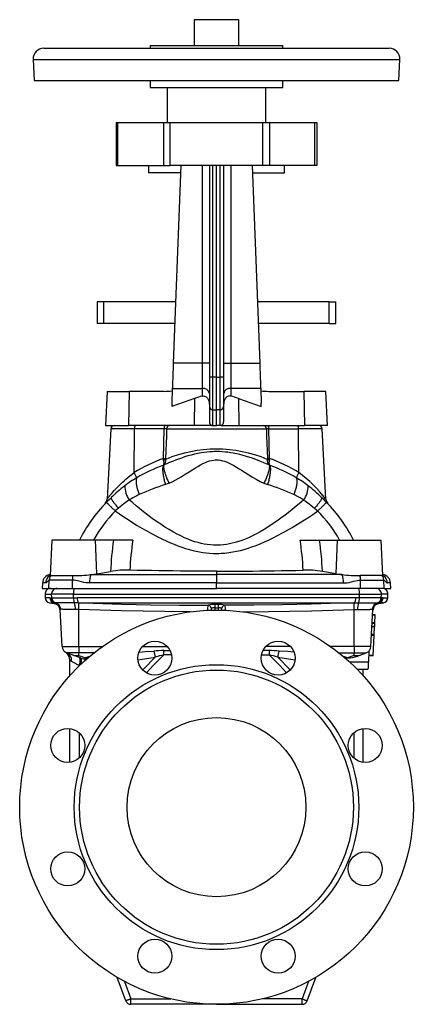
# Model space of a CAD drawing. Extents: x 72 to 690, y 44 to 1034.
# Tile 4 of 4: x 470 to 690, y 485 to 1034. Entities that reach past the tile are written whole.
import ezdxf

# ---------------------------------------------------------------- set-up
doc = ezdxf.new("R2010")
doc.units = 0
doc.layers.get('0').update_dxf_attribs({"linetype": 'CONTINUOUS'})

msp = doc.modelspace()

# ---------------------------------------------------------------- linework, layer by layer
at = {"color": 7, "linetype": 'CONTINUOUS'}
for p, q in [((567.03, 1034.02), (567.03, 1019.65)), ((592.03, 1034.02), (567.03, 1034.02)), ((592.03, 1019.65), (592.03, 1034.02)), ((483.03, 1018.15), (676.03, 1018.15)), ((542.53, 1019.65), (542.53, 1018.15)), ((542.53, 1019.65), (616.53, 1019.65)), ((616.53, 1018.15), (616.53, 1019.65)), ((477.03, 1011.84), (477.65, 1000.15)), ((477.03, 1011.84), (682.02, 1011.84)), ((681.41, 1000.15), (682.02, 1011.84)), ((477.65, 1000.15), (681.41, 1000.15)), ((542.53, 1000.15), (542.53, 996.15)), ((616.53, 996.15), (616.53, 1000.15)), ((542.53, 996.15), (616.53, 996.15)), ((552.03, 996.15), (552.03, 976.65)), ((607.03, 976.65), (607.03, 996.15)), ((523.53, 976.65), (523.53, 952.65)), ((523.53, 976.65), (524.48, 976.65)), ((524.48, 976.65), (549.93, 976.65)), ((524.48, 952.65), (524.48, 976.65)), ((549.93, 976.65), (553.71, 976.65)), ((549.93, 976.65), (549.93, 952.65)), ((553.71, 976.65), (605.34, 976.65)), ((553.71, 952.65), (553.71, 976.65)), ((605.34, 976.65), (609.13, 976.65)), ((605.34, 952.65), (605.34, 976.65)), ((609.13, 976.65), (634.57, 976.65)), ((609.13, 976.65), (609.13, 952.65)), ((634.57, 976.65), (635.53, 976.65)), ((634.57, 952.65), (634.57, 976.65)), ((635.53, 976.65), (635.53, 952.65)), ((523.53, 952.65), (524.48, 952.65)), ((524.48, 952.65), (549.93, 952.65)), ((541.53, 952.65), (541.53, 948.65)), ((549.93, 952.65), (553.71, 952.65)), ((605.34, 952.65), (553.71, 952.65)), ((559.53, 952.65), (555.38, 842.45)), ((571.53, 952.65), (571.53, 842.45)), ((575.53, 952.65), (575.53, 834.47)), ((577.46, 834.56), (577.46, 952.65)), ((579.53, 834.52), (579.53, 952.65)), ((581.6, 834.56), (581.6, 952.65)), ((583.53, 952.65), (583.53, 834.47)), ((587.53, 952.65), (587.53, 842.45)), ((599.53, 952.65), (603.68, 842.45)), ((609.13, 952.65), (605.34, 952.65)), ((634.57, 952.65), (609.13, 952.65)), ((617.53, 948.65), (617.53, 952.65)), ((635.53, 952.65), (634.57, 952.65)), ((559.38, 948.65), (541.53, 948.65)), ((599.68, 948.65), (617.53, 948.65)), ((512.86, 876.56), (512.86, 864.56)), ((516.64, 876.56), (512.86, 876.56)), ((556.66, 876.56), (516.64, 876.56)), ((516.64, 864.56), (516.64, 876.56)), ((642.41, 876.56), (602.39, 876.56)), ((642.41, 876.56), (646.19, 876.56)), ((642.41, 864.56), (642.41, 876.56)), ((646.19, 864.56), (646.19, 876.56)), ((516.64, 864.56), (512.86, 864.56)), ((556.21, 864.56), (516.64, 864.56)), ((642.41, 864.56), (602.84, 864.56)), ((642.41, 864.56), (646.19, 864.56)), ((571.53, 842.45), (555.38, 842.45)), ((571.53, 842.45), (571.53, 828.31)), ((575.53, 842.45), (571.53, 842.45)), ((583.53, 842.45), (587.53, 842.45)), ((587.53, 842.45), (587.53, 828.31)), ((587.53, 842.45), (603.68, 842.45)), ((575.53, 834.47), (575.53, 818.11)), ((579.53, 834.52), (577.46, 834.56)), ((579.53, 834.52), (581.6, 834.56)), ((579.53, 816.34), (579.53, 834.52)), ((583.53, 834.47), (583.53, 818.11)), ((518.36, 826.65), (517.53, 807.65)), ((518.36, 826.65), (530.68, 826.65)), ((530.68, 826.65), (530.38, 807.65)), ((550.35, 826.65), (530.68, 826.65)), ((554.84, 828.31), (554.53, 820.1)), ((554.84, 828.31), (571.53, 828.31)), ((571.53, 828.31), (571.53, 824.01)), ((604.21, 828.31), (587.53, 828.31)), ((587.53, 828.31), (587.53, 824.01)), ((604.21, 828.31), (604.52, 820.1)), ((608.7, 826.65), (628.37, 826.65)), ((640.7, 826.65), (628.37, 826.65)), ((628.37, 826.65), (628.67, 807.65)), ((641.53, 807.65), (640.7, 826.65)), ((567.26, 822.74), (554.62, 818.13)), ((567.26, 822.74), (567.03, 807.65)), ((591.79, 822.74), (604.43, 818.13)), ((591.79, 822.74), (592.03, 807.65)), ((575.53, 818.11), (575.53, 809.7)), ((577.46, 816.38), (579.53, 816.34)), ((577.46, 807.65), (577.46, 816.38)), ((581.6, 816.38), (579.53, 816.34)), ((579.53, 807.65), (579.53, 816.34)), ((581.6, 807.65), (581.6, 816.38)), ((583.53, 818.11), (583.53, 809.7)), ((517.53, 807.65), (530.38, 807.65)), ((567.03, 807.65), (530.38, 807.65)), ((576.84, 807.65), (567.03, 807.65)), ((576.84, 807.65), (577.46, 807.65)), ((577.46, 807.65), (579.53, 807.65)), ((581.6, 807.65), (579.53, 807.65)), ((582.21, 807.65), (581.6, 807.65)), ((582.21, 807.65), (592.03, 807.65)), ((592.03, 807.65), (628.67, 807.65)), ((641.53, 807.65), (628.67, 807.65)), ((520.43, 805.76), (518.37, 766.54)), ((533.73, 805.76), (520.43, 805.76)), ((533.51, 781.37), (533.73, 805.76)), ((550.34, 805.76), (533.73, 805.76)), ((549.83, 789.16), (550.34, 805.76)), ((551.62, 805.76), (607.43, 805.76)), ((609.22, 789.16), (608.72, 805.76)), ((608.72, 805.76), (625.32, 805.76)), ((625.54, 781.37), (625.32, 805.76)), ((638.63, 805.76), (625.32, 805.76)), ((640.68, 766.54), (638.63, 805.76)), ((549.91, 785.45), (550.18, 785.58)), ((609.14, 785.45), (608.87, 785.58)), ((487.53, 743.65), (486.49, 723.92)), ((511.97, 743.65), (487.53, 743.65)), ((521.91, 743.65), (511.97, 743.65)), ((512.58, 724.87), (511.97, 743.65)), ((532.73, 743.65), (521.91, 743.65)), ((626.32, 743.65), (637.14, 743.65)), ((637.14, 743.65), (647.09, 743.65)), ((646.47, 724.87), (647.09, 743.65)), ((647.09, 743.65), (671.53, 743.65)), ((672.56, 723.92), (671.53, 743.65)), ((512.58, 724.87), (520.35, 726.2)), ((579.53, 726.33), (579.53, 724.41)), ((646.47, 724.87), (638.7, 726.2)), ((482.3, 719.75), (482.13, 716.65)), ((484.02, 719.75), (482.3, 719.75)), ((485.8, 716.65), (486.04, 721.27)), ((486.04, 721.27), (486.04, 721.27)), ((486.52, 724.43), (486.42, 724.41)), ((486.42, 724.41), (486.52, 724.41)), ((486.9, 723.85), (486.9, 723.85)), ((498.99, 716.65), (499.04, 721.27)), ((499.04, 721.27), (499.04, 721.27)), ((499.22, 723.85), (499.22, 723.85)), ((579.53, 719.75), (508.61, 719.75)), ((509.36, 724.41), (579.53, 724.41)), ((579.53, 724.41), (579.53, 719.75)), ((649.69, 724.41), (579.53, 724.41)), ((579.53, 716.65), (579.53, 719.75)), ((579.53, 719.75), (650.44, 719.75)), ((659.83, 723.85), (659.83, 723.85)), ((660.06, 716.65), (660.02, 721.27)), ((660.02, 721.27), (660.02, 721.27)), ((672.16, 723.85), (672.16, 723.85)), ((672.63, 724.41), (672.53, 724.43)), ((672.54, 724.41), (672.63, 724.41)), ((673.25, 716.65), (673.01, 721.27)), ((676.76, 719.75), (675.04, 719.75)), ((676.92, 716.65), (676.76, 719.75)), ((482.13, 716.65), (485.8, 716.65)), ((485.8, 716.65), (498.99, 716.65)), ((498.99, 716.65), (579.53, 716.65)), ((660.06, 716.65), (579.53, 716.65)), ((673.25, 716.65), (660.06, 716.65)), ((673.25, 716.65), (676.92, 716.65)), ((483.69, 713.5), (483.8, 711.47)), ((483.69, 713.5), (487.38, 713.5)), ((486.4, 711.47), (483.8, 711.47)), ((486.4, 711.47), (486.73, 711.46)), ((499.64, 713.5), (487.38, 713.5)), ((487.48, 711.43), (487.38, 713.5)), ((487.48, 711.43), (487.48, 711.43)), ((489.01, 708.69), (488.83, 708.67)), ((489.63, 708.7), (489.62, 708.7)), ((499.64, 713.5), (659.41, 713.5)), ((499.66, 711.46), (499.64, 713.5)), ((499.66, 711.46), (501.75, 711.47)), ((499.66, 711.46), (499.66, 711.46)), ((657.3, 711.47), (501.75, 711.47)), ((659.39, 711.46), (657.3, 711.47)), ((659.39, 711.46), (659.41, 713.5)), ((659.39, 711.46), (659.39, 711.46)), ((659.41, 713.5), (671.67, 713.5)), ((669.42, 708.7), (669.43, 708.7)), ((670.04, 708.69), (670.22, 708.67)), ((671.57, 711.43), (671.67, 713.5)), ((671.57, 711.43), (671.57, 711.43)), ((675.36, 713.5), (671.67, 713.5)), ((672.65, 711.47), (672.33, 711.46)), ((672.65, 711.47), (675.25, 711.47)), ((675.25, 711.47), (675.36, 713.5)), ((486.27, 708.67), (488.86, 708.21)), ((486.27, 708.67), (488.83, 708.67)), ((493.22, 684.3), (492.14, 705)), ((500.14, 708.68), (500.14, 708.68)), ((502.23, 708.67), (656.82, 708.67)), ((502.23, 708.67), (502.66, 708.66)), ((502.53, 684.3), (502.53, 704.93)), ((578.53, 705.89), (578.53, 704.65)), ((580.53, 705.89), (580.53, 704.65)), ((656.82, 708.67), (656.39, 708.66)), ((656.53, 684.3), (656.53, 704.93)), ((658.91, 708.68), (658.91, 708.68)), ((665.83, 684.3), (666.91, 705)), ((670.19, 708.21), (672.78, 708.67)), ((672.78, 708.67), (670.22, 708.67)), ((668.25, 701.78), (666.75, 701.86)), ((668.26, 702.02), (666.76, 702.1)), ((668.02, 697.47), (668.25, 701.78)), ((667.9, 695.22), (666.41, 695.3)), ((667.92, 695.46), (666.42, 695.54)), ((668, 697.08), (666.5, 697.16)), ((668.01, 697.23), (666.51, 697.3)), ((668.02, 697.47), (666.52, 697.54)), ((667.68, 690.9), (667.9, 695.22)), ((667.92, 695.46), (668, 697.08)), ((667.65, 690.33), (666.15, 690.41)), ((667.67, 690.66), (666.17, 690.74)), ((667.68, 690.9), (666.18, 690.98)), ((667.07, 679.34), (667.65, 690.33)), ((493.22, 684.3), (502.53, 684.3)), ((502.53, 684.3), (515.78, 684.3)), ((502.53, 684.3), (502.53, 680.75)), ((538.15, 684.3), (552.02, 684.3)), ((550.09, 682.01), (553.58, 682.05)), ((608.96, 682.01), (605.47, 682.05)), ((620.9, 684.3), (607.03, 684.3)), ((656.53, 684.3), (643.27, 684.3)), ((665.83, 684.3), (656.53, 684.3)), ((656.53, 684.3), (656.53, 680.75)), ((664.69, 681.71), (664.38, 675.65)), ((499.79, 679.31), (495.85, 680.75)), ((502.53, 680.75), (495.85, 680.75)), ((497.53, 667.97), (497.53, 676.83)), ((503.44, 677.98), (499.79, 679.31)), ((511.06, 680.75), (502.53, 680.75)), ((502.53, 679.31), (502.53, 680.75)), ((502.53, 679.31), (506.34, 677.92)), ((554.39, 679.7), (550.18, 679.58)), ((604.66, 679.7), (608.87, 679.58)), ((647.99, 680.75), (656.53, 680.75)), ((652.79, 677.95), (652.65, 677.95)), ((656.53, 679.31), (652.79, 677.95)), ((656.53, 680.75), (663.2, 680.75)), ((656.53, 679.31), (656.53, 680.75)), ((658.26, 678.95), (659.26, 679.31)), ((659.26, 679.31), (663.2, 680.75)), ((667.05, 679.01), (664.56, 679.14)), ((667.07, 679.34), (664.58, 679.47)), ((502.83, 673.51), (502.79, 673.52)), ((502.79, 673.52), (502.79, 673.47)), ((653.95, 675.65), (664.38, 675.65)), ((658.08, 671.65), (664.17, 671.65)), ((661.53, 667.97), (661.53, 671.65)), ((497.53, 619.66), (497.53, 638.52)), ((661.53, 619.66), (661.53, 638.52)), ((502.79, 636.1), (502.79, 622.09)), ((656.26, 636.1), (656.26, 622.09)), ((528.81, 486.63), (524.06, 499.66)), ((528.07, 497.43), (531.63, 487.65)), ((630.98, 497.43), (627.42, 487.65)), ((630.24, 486.63), (634.99, 499.66)), ((531.63, 487.65), (554.01, 487.65)), ((531.63, 484.65), (531.63, 487.65)), ((579.53, 484.65), (531.63, 484.65)), ((579.53, 484.65), (627.42, 484.65)), ((627.42, 487.65), (605.04, 487.65)), ((627.42, 484.65), (627.42, 487.65))]:
    msp.add_line(p, q, dxfattribs=at)
for points in [[(555.38, 842.45), (555.35, 841.67), (555.32, 840.88), (555.29, 840.1), (555.26, 839.32), (555.23, 838.55), (555.2, 837.78), (555.17, 837.02), (555.14, 836.27), (555.12, 835.53), (555.09, 834.8), (555.06, 834.08), (555.03, 833.37), (555.01, 832.68), (554.98, 832), (554.96, 831.34), (554.93, 830.7), (554.91, 830.07), (554.89, 829.46), (554.86, 828.88), (554.84, 828.31)], [(603.68, 842.45), (603.71, 841.67), (603.74, 840.88), (603.76, 840.1), (603.79, 839.32), (603.82, 838.55), (603.85, 837.78), (603.88, 837.02), (603.91, 836.27), (603.94, 835.53), (603.96, 834.8), (603.99, 834.08), (604.02, 833.37), (604.04, 832.68), (604.07, 832), (604.09, 831.34), (604.12, 830.7), (604.14, 830.07), (604.17, 829.46), (604.19, 828.88), (604.21, 828.31)], [(577.46, 816.38), (577.45, 816.78), (577.45, 817.21), (577.45, 817.66), (577.45, 818.14), (577.45, 818.64), (577.45, 819.17), (577.45, 819.71), (577.45, 820.28), (577.45, 820.87), (577.45, 821.47), (577.44, 822.1), (577.44, 822.74), (577.44, 823.4), (577.44, 824.08), (577.44, 824.77), (577.44, 825.47), (577.44, 826.18), (577.45, 826.91), (577.45, 827.65), (577.45, 828.4), (577.45, 829.15), (577.45, 829.91), (577.45, 830.68), (577.45, 831.45), (577.45, 832.23), (577.45, 833), (577.45, 833.78), (577.46, 834.56)], [(581.6, 816.38), (581.6, 816.78), (581.6, 817.21), (581.6, 817.66), (581.6, 818.14), (581.6, 818.64), (581.6, 819.17), (581.6, 819.71), (581.61, 820.28), (581.61, 820.87), (581.61, 821.47), (581.61, 822.1), (581.61, 822.74), (581.61, 823.4), (581.61, 824.08), (581.61, 824.77), (581.61, 825.47), (581.61, 826.18), (581.61, 826.91), (581.61, 827.65), (581.61, 828.4), (581.6, 829.15), (581.6, 829.91), (581.6, 830.68), (581.6, 831.45), (581.6, 832.23), (581.6, 833), (581.6, 833.78), (581.6, 834.56)], [(571.53, 824.01), (571.98, 824.07), (572.44, 824.06), (572.89, 823.97), (573.33, 823.79), (573.71, 823.56), (574.06, 823.27), (574.29, 823.03), (574.49, 822.77), (574.85, 822.2), (575.05, 821.77), (575.21, 821.34), (575.34, 820.88), (575.44, 820.41), (575.5, 819.84), (575.53, 819.27)], [(587.53, 824.01), (587.08, 824.07), (586.61, 824.06), (586.16, 823.97), (585.73, 823.79), (585.35, 823.56), (584.99, 823.27), (584.77, 823.03), (584.56, 822.77), (584.2, 822.2), (584, 821.77), (583.84, 821.34), (583.71, 820.88), (583.62, 820.41), (583.55, 819.84), (583.53, 819.27)], [(551.62, 805.76), (551.5, 801.76), (551.11, 789.16)], [(607.43, 805.76), (607.55, 801.76), (607.94, 789.16)], [(608.87, 785.58), (607.24, 786.27), (605.55, 786.98), (603.8, 787.69), (602.43, 788.24), (601.02, 788.77), (599.57, 789.29), (598.09, 789.79), (596.32, 790.35), (594.51, 790.88), (592.65, 791.36), (590.75, 791.8), (588.81, 792.18), (587.33, 792.43), (585.82, 792.64), (584.31, 792.81), (582.78, 792.93), (581.16, 793.02), (579.53, 793.04), (578.44, 793.03), (577.36, 792.99), (575.73, 792.89), (574.11, 792.74), (572.5, 792.54), (570.92, 792.3), (569.01, 791.95), (567.14, 791.54), (565.31, 791.08), (563.52, 790.59), (561.71, 790.03), (559.94, 789.45), (558.22, 788.84), (556.56, 788.21), (554.89, 787.55), (553.27, 786.88), (551.7, 786.22), (550.18, 785.58)], [(550, 788.28), (549.91, 788.71), (549.83, 789.16)], [(551.11, 789.16), (551.11, 788.93), (551.14, 788.7)], [(552.99, 775.39), (554.72, 776.23), (556.42, 777.11), (558.11, 778.05), (559.78, 779.03), (561.99, 780.38), (564.18, 781.75), (566.38, 783.14), (567.73, 783.98), (569.11, 784.81), (570.5, 785.6), (571.93, 786.34), (573.38, 787.01), (574.5, 787.45), (575.64, 787.83), (576.81, 788.13), (577.99, 788.33), (578.74, 788.4), (579.49, 788.42), (580.66, 788.37), (581.83, 788.21), (582.95, 787.96), (584.04, 787.63), (585.11, 787.24), (586.16, 786.79), (587.69, 786.05), (589.19, 785.24), (590.65, 784.39), (592.1, 783.5), (593.54, 782.6), (595.58, 781.31), (597.63, 780.03), (599.69, 778.78), (601.78, 777.58), (603.91, 776.44), (606.06, 775.39)], [(607.94, 789.16), (607.94, 788.93), (607.92, 788.7)], [(609.05, 788.28), (609.14, 788.71), (609.22, 789.16)], [(518.37, 766.54), (518.37, 766.54), (518.39, 766.56), (518.45, 766.63), (518.58, 766.8), (518.77, 767.04), (519.04, 767.37), (519.36, 767.76), (519.66, 768.13), (519.99, 768.53), (520.36, 768.96), (520.97, 769.67), (521.63, 770.43), (522.38, 771.25), (523.17, 772.11), (524, 772.98), (524.91, 773.91), (525.86, 774.84), (526.85, 775.79), (527.86, 776.72), (528.91, 777.65), (529.99, 778.58), (531.13, 779.53), (532.31, 780.46), (533.51, 781.37)], [(549.91, 785.45), (549.81, 785.29), (549.71, 785.1), (549.63, 784.87), (549.57, 784.63), (549.51, 784.35), (549.47, 784.05), (549.44, 783.72), (549.42, 783.36), (549.42, 782.98), (549.43, 782.58), (549.45, 782.16), (549.49, 781.71), (549.54, 781.25), (549.6, 780.77), (549.67, 780.27), (549.76, 779.75), (549.86, 779.22), (549.97, 778.68), (550.09, 778.12), (550.23, 777.56), (550.37, 776.99), (550.53, 776.41), (550.69, 775.82), (550.87, 775.24), (551.05, 774.64)], [(550.18, 785.58), (550.11, 785.44), (550.06, 785.27), (550.01, 785.08), (549.99, 784.86), (549.98, 784.62), (549.98, 784.35), (550, 784.06), (550.04, 783.75), (550.09, 783.41), (550.15, 783.06), (550.23, 782.68), (550.33, 782.29), (550.44, 781.87), (550.56, 781.44), (550.7, 781), (550.85, 780.54), (551.01, 780.06), (551.19, 779.58), (551.37, 779.08), (551.58, 778.57), (551.79, 778.06), (552.01, 777.53), (552.24, 777), (552.48, 776.47), (552.73, 775.93), (552.99, 775.39)], [(608.87, 785.58), (608.94, 785.44), (609, 785.27), (609.04, 785.08), (609.06, 784.86), (609.07, 784.62), (609.07, 784.35), (609.05, 784.06), (609.02, 783.75), (608.97, 783.41), (608.9, 783.06), (608.82, 782.68), (608.73, 782.29), (608.62, 781.87), (608.49, 781.44), (608.36, 781), (608.21, 780.54), (608.04, 780.06), (607.87, 779.58), (607.68, 779.08), (607.48, 778.57), (607.27, 778.06), (607.04, 777.53), (606.81, 777), (606.57, 776.47), (606.32, 775.93), (606.06, 775.39)], [(609.14, 785.45), (609.24, 785.29), (609.34, 785.1), (609.42, 784.87), (609.49, 784.63), (609.54, 784.35), (609.58, 784.05), (609.61, 783.72), (609.63, 783.36), (609.63, 782.98), (609.62, 782.58), (609.6, 782.16), (609.56, 781.71), (609.51, 781.25), (609.45, 780.77), (609.38, 780.27), (609.29, 779.75), (609.19, 779.22), (609.08, 778.68), (608.96, 778.12), (608.83, 777.56), (608.68, 776.99), (608.53, 776.41), (608.36, 775.82), (608.19, 775.24), (608, 774.64)], [(534.92, 778.4), (534.83, 778.11), (534.75, 777.79), (534.69, 777.46), (534.65, 777.09), (534.63, 776.71), (534.62, 776.3), (534.63, 775.87), (534.66, 775.43), (534.71, 774.96), (534.78, 774.48), (534.87, 773.98), (534.97, 773.47), (535.09, 772.95), (535.22, 772.42), (535.38, 771.87), (535.54, 771.32), (535.73, 770.76), (535.93, 770.2), (536.14, 769.63), (536.37, 769.06)], [(552.99, 775.39), (552.03, 774.98), (551.05, 774.64)], [(606.06, 775.39), (607.02, 774.98), (608, 774.64)], [(624.13, 778.4), (624.23, 778.11), (624.3, 777.79), (624.36, 777.46), (624.4, 777.09), (624.43, 776.71), (624.43, 776.3), (624.42, 775.87), (624.39, 775.43), (624.34, 774.96), (624.27, 774.48), (624.19, 773.98), (624.08, 773.47), (623.97, 772.95), (623.83, 772.42), (623.68, 771.87), (623.51, 771.32), (623.32, 770.76), (623.12, 770.2), (622.91, 769.63), (622.68, 769.06)], [(517.98, 764.72), (517.74, 764.48), (517.51, 764.24), (517.36, 764.08), (517.29, 764.01), (517.27, 763.99), (517.27, 763.99)], [(517.97, 764.72), (519.29, 766.04), (520.64, 767.33)], [(517.97, 764.72), (517.99, 764.7), (518.02, 764.67), (518.08, 764.62), (518.16, 764.54), (518.26, 764.44), (518.38, 764.32), (518.53, 764.18), (518.69, 764.02), (518.88, 763.83), (519.09, 763.63), (519.31, 763.41), (519.56, 763.17), (519.82, 762.91), (520.11, 762.64), (520.41, 762.34), (520.72, 762.03), (521.05, 761.71), (521.4, 761.37), (521.76, 761.02), (522.13, 760.66), (522.52, 760.28), (522.91, 759.9)], [(520.64, 767.33), (520.6, 767.27), (520.59, 767.19), (520.6, 767.09), (520.64, 766.97), (520.69, 766.82), (520.77, 766.65), (520.87, 766.45), (520.99, 766.24), (521.14, 766), (521.3, 765.75), (521.49, 765.47), (521.69, 765.18), (521.92, 764.86), (522.16, 764.53), (522.43, 764.19), (522.71, 763.83), (523, 763.45), (523.32, 763.06), (523.64, 762.66), (523.99, 762.25), (524.34, 761.82), (524.71, 761.39)], [(530.83, 766.01), (530.04, 765.58), (529.27, 765.08), (528.52, 764.54), (527.78, 763.95), (526.77, 763.1), (525.76, 762.23), (524.71, 761.39)], [(628.22, 766.01), (625.72, 763.88), (623.17, 761.77), (620.57, 759.68), (617.92, 757.64), (615.56, 755.88), (613.15, 754.16), (610.7, 752.48), (608.2, 750.85), (606.13, 749.57), (604.02, 748.34), (601.87, 747.16), (599.67, 746.04), (597.44, 745), (595.62, 744.22), (593.77, 743.5), (591.88, 742.85), (589.97, 742.27), (588.37, 741.86), (586.75, 741.51), (585.12, 741.22), (583.47, 741.01), (581.82, 740.87), (580.67, 740.81), (579.53, 740.79), (577.81, 740.83), (576.09, 740.96), (574.38, 741.16), (572.68, 741.43), (570.94, 741.8), (569.21, 742.23), (567.51, 742.74), (565.83, 743.3), (563.69, 744.11), (561.59, 745), (559.52, 745.97), (557.49, 747), (555.5, 748.08), (553.07, 749.49), (550.69, 750.96), (548.35, 752.48), (546.06, 754.05), (543.6, 755.8), (541.19, 757.59), (538.82, 759.42), (536.5, 761.27), (534.71, 762.73), (532.76, 764.36), (530.83, 766.01)], [(628.22, 766.01), (629.01, 765.58), (629.78, 765.08), (630.53, 764.54), (631.27, 763.95), (632.28, 763.1), (633.29, 762.23), (634.34, 761.39)], [(638.41, 767.33), (638.45, 767.27), (638.46, 767.19), (638.45, 767.09), (638.42, 766.97), (638.36, 766.82), (638.28, 766.65), (638.18, 766.45), (638.06, 766.24), (637.92, 766), (637.75, 765.75), (637.57, 765.47), (637.36, 765.18), (637.13, 764.86), (636.89, 764.53), (636.63, 764.19), (636.35, 763.83), (636.05, 763.45), (635.74, 763.06), (635.41, 762.66), (635.06, 762.25), (634.71, 761.82), (634.34, 761.39)], [(641.08, 764.72), (641.07, 764.7), (641.03, 764.67), (640.98, 764.62), (640.9, 764.54), (640.79, 764.44), (640.67, 764.32), (640.53, 764.18), (640.36, 764.02), (640.17, 763.83), (639.97, 763.63), (639.74, 763.41), (639.49, 763.17), (639.23, 762.91), (638.95, 762.64), (638.65, 762.34), (638.33, 762.03), (638, 761.71), (637.65, 761.37), (637.29, 761.02), (636.92, 760.66), (636.54, 760.28), (636.14, 759.9)], [(641.08, 764.72), (639.76, 766.04), (638.41, 767.33)], [(641.07, 764.72), (641.31, 764.48), (641.54, 764.24), (641.69, 764.08), (641.76, 764.01), (641.78, 763.99), (641.78, 763.99)], [(524.71, 761.39), (523.8, 760.67), (522.91, 759.9)], [(522.91, 759.9), (525.26, 758.29), (527.65, 756.69), (530.07, 755.11), (532.63, 753.48), (535.23, 751.88), (537.88, 750.31), (540.56, 748.77), (543.29, 747.26), (546.07, 745.81), (548.89, 744.4), (551.76, 743.06), (553.81, 742.16), (555.88, 741.3), (557.98, 740.49), (560.1, 739.73), (562.25, 739.02), (564.42, 738.38), (566.25, 737.91), (568.08, 737.48), (569.94, 737.11), (571.8, 736.8), (573.72, 736.55), (575.65, 736.37), (577.59, 736.26), (579.53, 736.22), (580.79, 736.24), (582.06, 736.29), (584.24, 736.44), (586.41, 736.69), (588.57, 737.02), (590.71, 737.43), (592.89, 737.93), (595.05, 738.5), (597.18, 739.14), (599.29, 739.84), (601.67, 740.71), (604.02, 741.64), (606.33, 742.63), (608.62, 743.67), (610.87, 744.75), (613.69, 746.17), (616.47, 747.65), (619.2, 749.17), (621.89, 750.73), (624.84, 752.51), (627.74, 754.32), (630.59, 756.15), (633.39, 758.02), (636.14, 759.9)], [(634.34, 761.39), (635.25, 760.67), (636.14, 759.9)], [(579.53, 726.33), (575.49, 726.33), (571.45, 726.34), (567.41, 726.35), (563.38, 726.38), (559.36, 726.41), (555.35, 726.45), (551.35, 726.5), (547.36, 726.56), (543.26, 726.63), (539.18, 726.71), (535.12, 726.79), (531.09, 726.89)], [(579.53, 726.33), (583.57, 726.33), (587.61, 726.34), (591.64, 726.35), (595.67, 726.38), (599.69, 726.41), (603.7, 726.45), (607.7, 726.5), (611.69, 726.56), (615.79, 726.63), (619.87, 726.71), (623.93, 726.79), (627.96, 726.89)], [(486.04, 721.27), (485.86, 721.24), (485.68, 721.15), (485.44, 720.96), (485.21, 720.73), (484.99, 720.49), (484.78, 720.25), (484.57, 720.05), (484.38, 719.89), (484.19, 719.78), (484.02, 719.75)], [(486.49, 723.93), (486.36, 723.78), (486.24, 723.65), (486.14, 723.53), (486.06, 723.44), (486, 723.38), (485.97, 723.34), (485.95, 723.32), (485.95, 723.32)], [(499.04, 721.27), (497.97, 721.27), (496.88, 721.27), (495.82, 721.27), (494.79, 721.27), (493.79, 721.27), (492.83, 721.27), (491.72, 721.27), (490.67, 721.27), (489.89, 721.27), (489.16, 721.27), (488.49, 721.27), (487.88, 721.27), (487.35, 721.27), (486.82, 721.27), (486.38, 721.27), (486.04, 721.27)], [(486.51, 723.92), (486.5, 723.9), (486.55, 723.88), (486.63, 723.86), (486.74, 723.85), (486.9, 723.85)], [(486.9, 723.85), (487.12, 723.85), (487.39, 723.85), (487.89, 723.85), (488.5, 723.85), (489.2, 723.85), (490, 723.85), (490.89, 723.85), (491.86, 723.85), (492.91, 723.85), (494.02, 723.85), (495.2, 723.85), (496.43, 723.85), (497.7, 723.85), (499, 723.85), (499.22, 723.85)], [(508.61, 719.75), (507.59, 719.78), (506.57, 719.89), (505.31, 720.09), (504.06, 720.36), (502.81, 720.67), (501.88, 720.89), (500.94, 721.08), (499.99, 721.22), (499.04, 721.27)], [(650.44, 719.75), (651.46, 719.78), (652.48, 719.89), (653.74, 720.09), (655, 720.36), (656.24, 720.67), (657.17, 720.89), (658.11, 721.08), (659.06, 721.22), (660.02, 721.27)], [(672.16, 723.85), (671.93, 723.85), (671.66, 723.85), (671.16, 723.85), (670.55, 723.85), (669.85, 723.85), (669.05, 723.85), (668.16, 723.85), (667.19, 723.85), (666.14, 723.85), (665.03, 723.85), (663.85, 723.85), (662.62, 723.85), (661.35, 723.85), (660.05, 723.85), (659.83, 723.85)], [(660.02, 721.27), (661.08, 721.27), (662.17, 721.27), (663.23, 721.27), (664.26, 721.27), (665.26, 721.27), (666.22, 721.27), (667.34, 721.27), (668.38, 721.27), (669.16, 721.27), (669.89, 721.27), (670.56, 721.27), (671.17, 721.27), (671.71, 721.27), (672.24, 721.27), (672.67, 721.27), (673.01, 721.27)], [(672.55, 723.92), (672.55, 723.9), (672.51, 723.88), (672.43, 723.86), (672.31, 723.85), (672.16, 723.85)], [(673.01, 721.27), (673.2, 721.24), (673.38, 721.15), (673.61, 720.96), (673.84, 720.73), (674.06, 720.49), (674.27, 720.25), (674.48, 720.05), (674.68, 719.89), (674.86, 719.78), (675.04, 719.75)], [(486.73, 711.46), (487.09, 711.44), (487.48, 711.43)], [(487.48, 711.43), (487.77, 711.44), (488.14, 711.44), (488.57, 711.44), (489.08, 711.44), (489.66, 711.45), (490.3, 711.45), (491.01, 711.45), (491.78, 711.45), (492.58, 711.45), (493.44, 711.46), (494.34, 711.46), (495.28, 711.46), (496.33, 711.46), (497.41, 711.46), (498.52, 711.46), (499.66, 711.46)], [(489.62, 708.7), (489.26, 708.7), (489.01, 708.69)], [(500.14, 708.68), (499.17, 708.68), (498.22, 708.69), (497.3, 708.69), (496.41, 708.69), (495.34, 708.69), (494.33, 708.69), (493.39, 708.69), (492.73, 708.69), (492.11, 708.69), (491.55, 708.7), (491.04, 708.7), (490.6, 708.7), (490.21, 708.7), (489.89, 708.7), (489.63, 708.7)], [(658.91, 708.68), (659.88, 708.68), (660.83, 708.69), (661.75, 708.69), (662.64, 708.69), (663.72, 708.69), (664.73, 708.69), (665.66, 708.69), (666.33, 708.69), (666.94, 708.69), (667.5, 708.7), (668.01, 708.7), (668.45, 708.7), (668.84, 708.7), (669.17, 708.7), (669.42, 708.7)], [(671.57, 711.43), (671.28, 711.44), (670.92, 711.44), (670.48, 711.44), (669.97, 711.44), (669.39, 711.45), (668.75, 711.45), (668.04, 711.45), (667.28, 711.45), (666.47, 711.45), (665.61, 711.46), (664.71, 711.46), (663.77, 711.46), (662.72, 711.46), (661.64, 711.46), (660.53, 711.46), (659.39, 711.46)], [(669.43, 708.7), (669.79, 708.7), (670.04, 708.69)], [(672.33, 711.46), (671.96, 711.44), (671.57, 711.43)], [(488.83, 708.67), (488.84, 708.48), (488.85, 708.36), (488.86, 708.28), (488.86, 708.23), (488.86, 708.21)], [(492.46, 705.05), (492.32, 705.05), (492.22, 705.04), (492.16, 705.02), (492.14, 705)], [(500.69, 704.97), (500.03, 704.98), (499.38, 704.98), (498.56, 704.99), (497.76, 704.99), (497, 705), (496.28, 705.01), (495.6, 705.01), (494.97, 705.02), (494.4, 705.02), (493.88, 705.03), (493.43, 705.04), (493.04, 705.04), (492.71, 705.05), (492.46, 705.05)], [(502.23, 708.67), (501.19, 708.68), (500.14, 708.68)], [(502.53, 704.93), (501.61, 704.96), (500.69, 704.97)], [(502.53, 704.93), (502.54, 705.28), (502.55, 705.64), (502.56, 705.98), (502.57, 706.32), (502.59, 706.64), (502.6, 706.94), (502.61, 707.23), (502.62, 707.5), (502.63, 707.75), (502.63, 707.97), (502.64, 708.16), (502.65, 708.33), (502.65, 708.47), (502.66, 708.58), (502.66, 708.66)], [(564.75, 703.64), (562.52, 703.65), (550.52, 703.78), (538.52, 703.97), (526.52, 704.22), (514.52, 704.54), (502.53, 704.93)], [(502.66, 708.66), (510.66, 708.39), (526.65, 707.95), (542.65, 707.63), (558.74, 707.42), (574.84, 707.32)], [(580.52, 707.75), (579.53, 707.75), (578.53, 707.75)], [(578.53, 707.75), (578.53, 707.69), (578.53, 707.59), (578.53, 707.46), (578.53, 707.3), (578.53, 707.11), (578.53, 706.9), (578.53, 706.66), (578.53, 706.42), (578.53, 706.16), (578.53, 705.89)], [(578.53, 705.89), (579.53, 705.89), (580.53, 705.89)], [(580.52, 707.75), (580.52, 707.69), (580.52, 707.59), (580.52, 707.46), (580.52, 707.3), (580.52, 707.11), (580.53, 706.9), (580.53, 706.66), (580.53, 706.42), (580.53, 706.16), (580.53, 705.89)], [(656.39, 708.66), (648.4, 708.39), (632.4, 707.95), (616.4, 707.63), (600.31, 707.42), (584.21, 707.32)], [(594.3, 703.64), (596.53, 703.65), (608.53, 703.78), (620.53, 703.97), (632.53, 704.22), (644.53, 704.54), (656.53, 704.93)], [(656.53, 704.93), (656.51, 705.28), (656.5, 705.64), (656.49, 705.98), (656.48, 706.32), (656.47, 706.64), (656.45, 706.94), (656.44, 707.23), (656.43, 707.5), (656.43, 707.75), (656.42, 707.97), (656.41, 708.16), (656.4, 708.33), (656.4, 708.47), (656.39, 708.58), (656.39, 708.66)], [(656.53, 704.93), (657.45, 704.96), (658.37, 704.97)], [(656.82, 708.67), (657.86, 708.68), (658.91, 708.68)], [(658.37, 704.97), (659.02, 704.98), (659.67, 704.98), (660.49, 704.99), (661.29, 704.99), (662.05, 705), (662.77, 705.01), (663.45, 705.01), (664.08, 705.02), (664.65, 705.02), (665.17, 705.03), (665.62, 705.04), (666.02, 705.04), (666.34, 705.05), (666.59, 705.05)], [(666.59, 705.05), (666.73, 705.05), (666.83, 705.04), (666.9, 705.02), (666.91, 705)], [(670.22, 708.67), (670.21, 708.48), (670.2, 708.36), (670.19, 708.28), (670.19, 708.23), (670.19, 708.21)], [(668.25, 701.78), (668.25, 701.83), (668.25, 701.87), (668.26, 701.91), (668.26, 701.95), (668.26, 701.98), (668.26, 702), (668.26, 702.01), (668.26, 702.02)], [(667.9, 695.22), (667.91, 695.26), (667.91, 695.31), (667.91, 695.35), (667.91, 695.39), (667.91, 695.42), (667.92, 695.44), (667.92, 695.45), (667.92, 695.46)], [(668, 697.08), (668, 697.11), (668, 697.14), (668.01, 697.16), (668.01, 697.19), (668.01, 697.2), (668.01, 697.22), (668.01, 697.22), (668.01, 697.23)], [(668.01, 697.23), (668.01, 697.23), (668.01, 697.24), (668.01, 697.27), (668.01, 697.3), (668.01, 697.33), (668.02, 697.37), (668.02, 697.42), (668.02, 697.47)], [(667.65, 690.33), (667.65, 690.39), (667.65, 690.45), (667.66, 690.5), (667.66, 690.56), (667.66, 690.6), (667.66, 690.64), (667.67, 690.66), (667.67, 690.66)], [(667.67, 690.66), (667.67, 690.67), (667.67, 690.68), (667.67, 690.7), (667.67, 690.73), (667.67, 690.77), (667.67, 690.81), (667.68, 690.86), (667.68, 690.9)], [(536.23, 681.21), (539.64, 681.42), (544.58, 681.75)], [(622.82, 681.21), (619.41, 681.42), (614.47, 681.75)], [(502.79, 673.52), (502.34, 673.79), (501.91, 674.04), (501.49, 674.29), (501.08, 674.53), (500.69, 674.76), (500.32, 674.98), (499.97, 675.19), (499.63, 675.39), (499.32, 675.57), (499.03, 675.75), (498.76, 675.91), (498.52, 676.05)], [(502.79, 673.52), (502.91, 673.9), (503.01, 674.28), (503.1, 674.66), (503.18, 675.02), (503.25, 675.38), (503.3, 675.73), (503.34, 676.06), (503.36, 676.37), (503.37, 676.67), (503.36, 676.94), (503.34, 677.19), (503.3, 677.42), (503.25, 677.63), (503.18, 677.8), (503.1, 677.95), (503.01, 678.07), (502.91, 678.16), (502.79, 678.22)], [(503.75, 674.39), (503.75, 674.42), (503.83, 674.79), (503.9, 675.15), (503.95, 675.49), (503.99, 675.82), (504.01, 676.13), (504.02, 676.43), (504.01, 676.7), (503.99, 676.96), (503.95, 677.19), (503.9, 677.39), (503.83, 677.57), (503.75, 677.71), (503.66, 677.83), (503.56, 677.92), (503.44, 677.98)], [(505.69, 677.38), (505.72, 677.42), (505.76, 677.46)], [(538.31, 671.14), (538.77, 671.65), (545.34, 678.31)], [(550.18, 679.58), (544.08, 673.75), (540.36, 669.56)], [(608.87, 679.58), (614.97, 673.75), (618.69, 669.56)], [(620.74, 671.14), (620.28, 671.65), (613.71, 678.31)], [(652.65, 677.95), (652.02, 677.93), (651.48, 677.85)], [(667.05, 679.01), (667.06, 679.02), (667.06, 679.04), (667.06, 679.07), (667.06, 679.12), (667.06, 679.17), (667.07, 679.23), (667.07, 679.29), (667.07, 679.34)], [(664.38, 675.65), (664.36, 675.3), (664.34, 674.96), (664.32, 674.62), (664.3, 674.29), (664.29, 673.96), (664.27, 673.65), (664.26, 673.36), (664.24, 673.08), (664.23, 672.82), (664.21, 672.59), (664.2, 672.38), (664.19, 672.19), (664.19, 672.03), (664.18, 671.89), (664.17, 671.79), (664.17, 671.71), (664.17, 671.67), (664.17, 671.65)], [(531.63, 487.65), (531.33, 487.55), (531.04, 487.44), (530.75, 487.34), (530.48, 487.24), (530.22, 487.14), (529.97, 487.05), (529.74, 486.97), (529.53, 486.89), (529.35, 486.82), (529.18, 486.76), (529.05, 486.72), (528.95, 486.68), (528.87, 486.65), (528.82, 486.63), (528.81, 486.63)], [(627.42, 487.65), (627.72, 487.55), (628.01, 487.44), (628.3, 487.34), (628.57, 487.24), (628.83, 487.14), (629.08, 487.05), (629.31, 486.97), (629.52, 486.89), (629.71, 486.82), (629.87, 486.76), (630, 486.72), (630.11, 486.68), (630.18, 486.65), (630.23, 486.63), (630.24, 486.63)]]:
    msp.add_lwpolyline(points, dxfattribs=at)
for centre, radius in [((579.53, 594.65), 110), ((545.08, 677.8), 9.5), ((613.97, 677.8), 9.5), ((579.53, 594.65), 79.5), ((579.53, 594.65), 76.5), ((579.53, 594.65), 50), ((496.38, 629.09), 9.5), ((662.67, 629.09), 9.5), ((496.38, 560.21), 9.5), ((662.67, 560.21), 9.5), ((545.08, 511.5), 9.5), ((613.97, 511.5), 9.5)]:
    msp.add_circle(centre, radius, dxfattribs=at)
for centre, radius, start, end in [((483.03, 1012.15), 6, 90, 183), ((676.03, 1012.15), 6, 357, 90), ((576.99, 823.57), 11, 87.5499, 97.6227), ((582.07, 823.57), 11, 82.3773, 92.4501), ((550.39, 860.04), 33.39, 269.9438, 277.5815), ((572.03, 824.77), 3.57, 11.4219, 98.0494), ((587.03, 824.77), 3.57, 81.9506, 168.5781), ((608.67, 860.04), 33.39, 262.4185, 270.0562), ((566.53, 819.65), 12, 177.8434, 187.303), ((579.53, 789.16), 35.75, 102.9336, 110.0665), ((579.52, 789.16), 35.75, 69.9335, 77.0664), ((592.53, 819.65), 12, 352.697, 2.1566), ((577.39, 818.25), 1.87, 184.22, 272.0088), ((581.66, 818.25), 1.87, 267.9912, 355.78), ((522.42, 805.65), 2, 90, 177), ((536.67, 806.2), 2.98, 150.7468, 188.5138), ((553.28, 806.2), 2.98, 150.7468, 188.5138), ((553.45, 805.84), 1.82, 95.9095, 182.5497), ((577.62, 809.6), 2.1, 177.3706, 248.1862), ((581.43, 809.6), 2.1, 291.8138, 2.6294), ((605.61, 805.84), 1.82, 357.4503, 84.0905), ((605.77, 806.2), 2.98, 351.4863, 29.2531), ((622.38, 806.2), 2.98, 351.4862, 29.2532), ((636.63, 805.65), 2, 3, 90), ((550.98, 782.86), 22.91, 88.3899, 91.6101), ((608.07, 782.86), 22.91, 88.3899, 91.6101), ((579.53, 721.24), 73.19, 67.1772, 112.8228), ((580.22, 704.44), 90, 109.7321, 121.2661), ((550.47, 813.13), 23.98, 268.4751, 271.5249), ((546.41, 786.97), 3.82, 336.477, 20.0536), ((549.17, 792.3), 4.1, 281.6963, 298.6855), ((548.02, 787.95), 3.21, 312.4917, 13.6265), ((611.04, 787.95), 3.21, 166.3735, 227.5083), ((609.89, 792.3), 4.1, 241.3145, 258.3037), ((608.58, 813.13), 23.98, 268.4751, 271.5249), ((612.64, 786.97), 3.82, 159.9464, 203.523), ((578.83, 704.44), 90, 58.7339, 70.2678), ((522.46, 774.31), 13.12, 18.1801, 32.602), ((581.57, 698.69), 92.36, 110.0457, 120.3373), ((577.48, 698.69), 92.36, 59.6627, 69.9543), ((636.59, 774.31), 13.11, 147.3979, 161.82), ((575.73, 715.41), 82.66, 38.21, 52.9427), ((570.32, 717.98), 70.02, 120.368, 126.8844), ((590.82, 648.08), 132.67, 107.4436, 114.2319), ((568.23, 648.08), 132.67, 65.7681, 72.5564), ((588.73, 717.98), 70.02, 53.1156, 59.632), ((580.86, 705.87), 86.05, 127.6536, 134.4142), ((541.98, 773.95), 13.69, 179.8302, 215.4624), ((617.07, 773.95), 13.69, 324.5376, 0.1698), ((578.19, 705.86), 86.05, 45.5858, 52.3464), ((579.53, 704.65), 86, 135.7014, 153.0323), ((514.38, 766.75), 4, 316.5944, 356.9988), ((550.21, 737.35), 34.6, 113.586, 124.0668), ((608.84, 737.35), 34.6, 55.9332, 66.4141), ((644.68, 766.75), 4, 182.9992, 223.4056), ((579.53, 704.65), 86, 26.9677, 44.2986), ((579.53, 704.65), 79.1, 135.7014, 150.4604), ((579.53, 704.65), 79.1, 29.5396, 44.2986), ((720.92, 717.09), 200.78, 172.3966, 177.3974), ((718.9, 716.97), 188.07, 171.8442, 176.9777), ((440.16, 716.97), 188.07, 3.0223, 8.1558), ((438.14, 717.09), 200.77, 2.6026, 7.6034), ((529.44, 668.11), 58.81, 88.3955, 98.8955), ((629.61, 668.11), 58.81, 81.1045, 91.6045), ((487.29, 719.49), 5, 100, 177), ((489.02, 719.5), 5.01, 123.8959, 177.1424), ((491.12, 721.02), 5.09, 146.1158, 177.1302), ((519.28, 721.14), 20.24, 172.3095, 179.6395), ((519.28, 721.14), 20.24, 172.3088, 179.6392), ((499.31, 814.72), 90.87, 269.9453, 276.3534), ((518.32, 720.57), 9.75, 156.8192, 184.8593), ((502.78, 782.36), 58.32, 276.4843, 279.6834), ((656.28, 782.36), 58.32, 260.3166, 263.5157), ((659.75, 814.72), 90.87, 263.6466, 270.0547), ((640.73, 720.57), 9.75, 355.1407, 23.1807), ((639.77, 721.14), 20.24, 0.3608, 7.6903), ((639.78, 721.14), 20.24, 0.3606, 7.6911), ((667.93, 721.02), 5.09, 2.8699, 33.8844), ((667.93, 721.02), 5.09, 2.8694, 33.8846), ((843.28, 873.55), 227.01, 221.2317, 221.4374), ((671.76, 719.49), 5, 3, 80), ((670.03, 719.5), 5.01, 2.8578, 56.1069), ((486.69, 713.65), 3, 90, 183), ((490.34, 713.69), 2.97, 90.8049, 183.679), ((504.1, 714.29), 4.53, 148.4725, 190.0562), ((654.95, 714.29), 4.53, 349.9438, 31.5275), ((668.71, 713.69), 2.97, 356.321, 89.1951), ((672.36, 713.65), 3, 357, 90), ((486.79, 711.62), 3, 183, 260), ((489.37, 711.6), 2.98, 182.551, 259.4123), ((489.7, 711.58), 2.98, 182.402, 256.6226), ((490.46, 711.57), 2.99, 182.5075, 253.6923), ((490.46, 711.56), 2.99, 182.503, 253.689), ((488.14, 704.79), 4, 3.0119, 77.4989), ((488.49, 704.89), 3.97, 2.274, 73.4741), ((505.29, 711), 5.65, 175.317, 204.2367), ((505.28, 711), 5.64, 175.3144, 204.2826), ((507.24, 710.97), 5.51, 174.8285, 204.7052), ((651.81, 710.97), 5.51, 335.2948, 5.1715), ((653.76, 711), 5.65, 335.7633, 4.683), ((653.77, 711), 5.64, 335.7174, 4.6856), ((670.56, 704.89), 3.97, 106.5259, 177.726), ((670.91, 704.79), 4, 102.5011, 176.9881), ((668.59, 711.57), 2.99, 286.3077, 357.4925), ((668.59, 711.56), 2.99, 286.311, 357.497), ((669.35, 711.58), 2.98, 283.3774, 357.598), ((669.68, 711.6), 2.98, 280.5877, 357.449), ((672.26, 711.62), 3, 280, 357), ((488.17, 704.27), 4, 3, 80.0023), ((492.56, 705.67), 8.15, 355.1244, 21.7009), ((580.17, 705.31), 5.7, 159.3102, 187.7898), ((578.03, 696.04), 11.72, 87.5806, 105.7895), ((574.61, 705.26), 2.07, 3.6157, 83.663), ((578.21, 704.7), 1.68, 155.5096, 183.3882), ((578.28, 703.14), 2.76, 84.8491, 125.2613), ((581.02, 696.04), 11.72, 74.2105, 92.4194), ((580.77, 703.14), 2.76, 54.7387, 95.1509), ((584.44, 705.26), 2.07, 96.337, 176.3843), ((580.85, 704.7), 1.67, 356.6429, 24.5102), ((578.87, 705.31), 5.71, 352.1968, 20.6819), ((666.49, 705.67), 8.15, 158.2991, 184.8756), ((670.88, 704.27), 4, 99.9983, 177), ((497.22, 684.51), 4, 183, 250), ((551.47, 592.06), 89.96, 90.8808, 94.3939), ((519.54, 674.44), 26.09, 8.5315, 16.2716), ((373.23, 674.43), 177.02, 1.6664, 2.4524), ((785.82, 674.43), 177.02, 177.5476, 178.3336), ((607.58, 592.06), 89.96, 85.6061, 89.1192), ((639.52, 674.44), 26.09, 163.7284, 171.4685), ((661.84, 684.51), 4, 290, 357), ((492.62, 676.94), 4.85, 45.2004, 58.2326), ((494.12, 676.66), 4.44, 352.135, 67.0793), ((492.53, 676.83), 5, 0, 45.3961), ((501.2, 680.5), 5.19, 225.002, 238.9321), ((501.16, 686.21), 7.03, 258.7798, 281.2202), ((507.93, 690.28), 13.09, 249.9096, 260.128), ((504.54, 672.85), 4.67, 63.4623, 75.7878), ((504.68, 676.15), 1.59, 17.8266, 50.4304), ((507.56, 675.78), 2.46, 119.6406, 137.0981), ((504.7, 672.84), 4.74, 64.6311, 77.1383), ((511.49, 667.06), 12.02, 103.9381, 115.3382), ((505.34, 673.78), 4.26, 63.2204, 76.4073), ((505.67, 915.12), 240.11, 277.1706, 279.5097), ((558.68, 637.2), 43.23, 101.3489, 107.9835), ((600.37, 637.2), 43.23, 72.0165, 78.6511), ((653.38, 915.12), 240.11, 260.4903, 262.8294), ((647.52, 666.91), 12.18, 65.0776, 76.01), ((652.68, 694.09), 16.14, 270.3924, 290.2358), ((657.89, 686.21), 7.03, 258.7798, 281.2202), ((531.63, 487.65), 3, 200, 270), ((627.42, 487.65), 3, 270, 340)]:
    msp.add_arc(centre, radius, start, end, dxfattribs=at)

doc.saveas('drawing.dxf')
